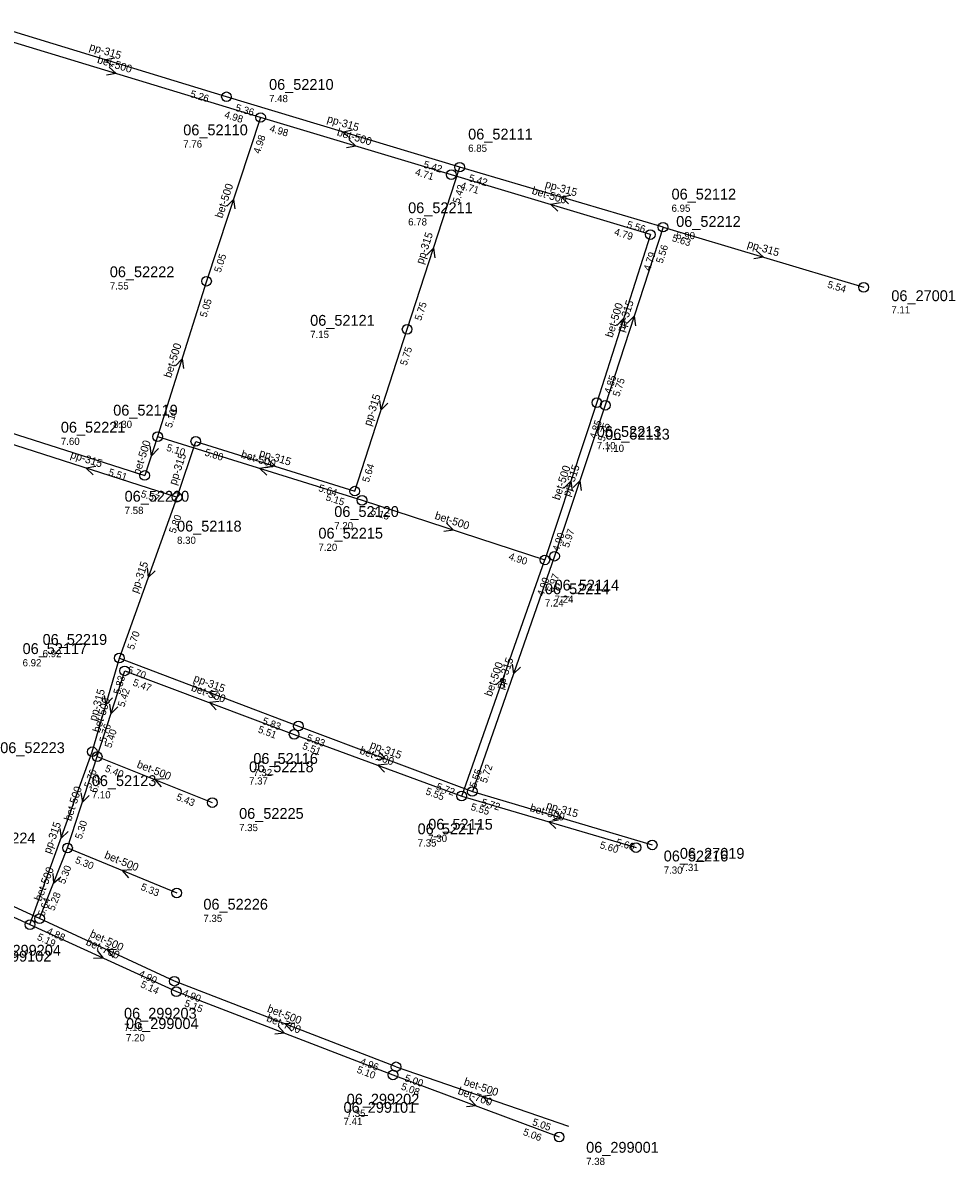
# Model space of a CAD drawing. Header units: metres. Extents: x 165220 to 165904, y 447259 to 448551.
# Tile 7 of 13: x 165592 to 165747, y 447732 to 447922. Entities that reach past the tile are written whole.
import ezdxf

# ---------------------------------------------------------------- set-up
doc = ezdxf.new("R2010")
doc.units = ezdxf.units.M

msp = doc.modelspace()

# ---------------------------------------------------------------- linework, layer by layer
at = {"layer": 'CON_BxH315x315mm', "linetype": 'Continuous'}
for points in [[(165625.518, 447909.465), (165585.341, 447921.745)], [(165664.226, 447897.78), (165625.518, 447909.465)], [(165655.496, 447870.865), (165664.226, 447897.78)], [(165697.973, 447887.821), (165664.226, 447897.78)], [(165697.973, 447887.821), (165688.375, 447858.247)], [(165697.973, 447887.821), (165731.26, 447877.845)], [(165646.806, 447843.99), (165655.496, 447870.865)], [(165688.375, 447858.247), (165679.974, 447833.187)], [(165587.2, 447852.684), (165617.324, 447842.983)], [(165617.324, 447842.983), (165620.426, 447852.251)], [(165620.426, 447852.251), (165646.806, 447843.99)], [(165607.75, 447816.275), (165617.324, 447842.983)], [(165679.974, 447833.187), (165666.323, 447794.122)], [(165603.25, 447800.717), (165607.75, 447816.275)], [(165607.75, 447816.275), (165637.457, 447804.988)], [(165637.457, 447804.988), (165666.323, 447794.122)], [(165592.917, 447772.016), (165603.25, 447800.717)], [(165666.323, 447794.122), (165696.167, 447785.253)]]:
    msp.add_lwpolyline(points, dxfattribs=at)
at = {"layer": 'CON_BxH500x500mm', "linetype": 'Continuous'}
for points in [[(165631.185, 447906.031), (165583.273, 447920.581)], [(165631.185, 447906.031), (165622.214, 447878.852)], [(165662.836, 447896.531), (165631.185, 447906.031)], [(165695.873, 447886.59), (165662.836, 447896.531)], [(165695.873, 447886.59), (165686.975, 447858.687)], [(165622.214, 447878.852), (165614.1, 447853.04)], [(165563.234, 447862.158), (165611.954, 447846.588)], [(165686.975, 447858.687), (165678.356, 447832.566)], [(165614.1, 447853.04), (165611.954, 447846.588)], [(165614.1, 447853.04), (165648.023, 447842.472)], [(165648.023, 447842.472), (165678.356, 447832.566)], [(165664.558, 447793.362), (165678.356, 447832.566)], [(165604.07, 447799.91), (165608.63, 447814.15)], [(165608.63, 447814.15), (165636.753, 447803.599)], [(165636.753, 447803.599), (165664.558, 447793.362)], [(165599.153, 447784.75), (165604.07, 447799.91)], [(165604.07, 447799.91), (165623.17, 447792.28)], [(165664.558, 447793.362), (165693.489, 447784.813)], [(165594.511, 447773.008), (165567.675, 447785.371)], [(165594.511, 447773.008), (165599.153, 447784.75)], [(165599.153, 447784.75), (165617.27, 447777.271)], [(165616.879, 447762.623), (165594.511, 447773.008)], [(165653.67, 447748.412), (165616.879, 447762.623)], [(165653.67, 447748.412), (165682.282, 447738.56)]]:
    msp.add_lwpolyline(points, dxfattribs=at)
at = {"layer": 'CON_BxH700x700mm', "linetype": 'Continuous'}
for points in [[(165571.624, 447781.763), (165592.917, 447772.016)], [(165592.917, 447772.016), (165617.202, 447760.894)], [(165617.202, 447760.894), (165653.148, 447747.063)], [(165653.148, 447747.063), (165680.728, 447736.762)]]:
    msp.add_lwpolyline(points, dxfattribs=at)
at = {"layer": 'NOD_inspectieput'}
for centre in [(165625.52, 447909.47), (165631.18, 447906.03), (165662.84, 447896.53), (165664.23, 447897.78), (165697.97, 447887.82), (165695.87, 447886.59), (165622.21, 447878.85), (165731.26, 447877.84), (165655.5, 447870.86), (165686.98, 447858.69), (165688.38, 447858.25), (165614.1, 447853.04), (165620.43, 447852.25), (165611.95, 447846.59), (165646.81, 447843.99), (165617.32, 447842.98), (165648.02, 447842.47), (165678.36, 447832.57), (165679.97, 447833.19), (165607.75, 447816.28), (165608.63, 447814.15), (165636.75, 447803.6), (165637.46, 447804.99), (165603.25, 447800.72), (165604.07, 447799.91), (165666.32, 447794.12), (165623.17, 447792.28), (165664.56, 447793.36), (165599.15, 447784.75), (165693.49, 447784.81), (165696.17, 447785.25), (165617.27, 447777.27), (165594.51, 447773.01), (165592.92, 447772.02), (165616.88, 447762.62), (165617.2, 447760.89), (165653.67, 447748.41), (165653.15, 447747.06), (165680.73, 447736.76)]:
    msp.add_circle(centre, 0.8, dxfattribs=at)
at = {"layer": 'PIJL'}
for points in [[(165607.02, 447915.87), (165605.43, 447915.6), (165606.6, 447914.5)], [(165606.06, 447914.41), (165607.23, 447913.31), (165605.64, 447913.04)], [(165646.46, 447903.9), (165644.87, 447903.62), (165646.04, 447902.52)], [(165645.84, 447902.38), (165647.01, 447901.28), (165645.42, 447901.01)], [(165625.56, 447891.3), (165626.7, 447892.44), (165626.93, 447890.85)], [(165680.94, 447891.84), (165679.35, 447891.56), (165680.53, 447890.46)], [(165682.68, 447893.08), (165681.1, 447892.8), (165682.28, 447891.7)], [(165658.73, 447883.17), (165659.86, 447884.32), (165660.1, 447882.73)], [(165713.44, 447883.94), (165714.62, 447882.83), (165713.03, 447882.56)], [(165690.3, 447871.49), (165691.42, 447872.64), (165691.67, 447871.05)], [(165692.04, 447871.89), (165693.17, 447873.03), (165693.41, 447871.44)], [(165617.04, 447864.79), (165618.16, 447865.95), (165618.41, 447864.36)], [(165650.91, 447859.02), (165651.15, 447857.43), (165652.28, 447858.58)], [(165612.78, 447851.54), (165613.03, 447849.81), (165614.26, 447851.05)], [(165603.85, 447848.08), (165602.26, 447847.83), (165603.41, 447846.71)], [(165632.65, 447848.02), (165631.06, 447847.76), (165632.22, 447846.64)], [(165632.46, 447849.24), (165633.62, 447848.12), (165632.03, 447847.86)], [(165683.03, 447844.58), (165684.17, 447845.72), (165684.4, 447844.12)], [(165681.53, 447844.48), (165682.67, 447845.63), (165682.9, 447844.03)], [(165662.04, 447838.65), (165663.19, 447837.52), (165661.6, 447837.28)], [(165612.35, 447831.23), (165612.54, 447829.63), (165613.7, 447830.74)], [(165672.94, 447815.25), (165673.15, 447813.65), (165674.3, 447814.78)], [(165670.3, 447811.84), (165671.46, 447812.96), (165671.66, 447811.37)], [(165605.21, 447810.08), (165605.5, 447808.5), (165606.59, 447809.68)], [(165624.21, 447810.79), (165622.6, 447810.63), (165623.69, 447809.45)], [(165606.1, 447808.62), (165606.35, 447807.03), (165607.47, 447808.18)], [(165624.29, 447809.04), (165622.69, 447808.87), (165623.79, 447807.69)], [(165650.8, 447800.74), (165651.89, 447799.55), (165650.29, 447799.39)], [(165652.26, 447798.66), (165650.66, 447798.48), (165651.76, 447797.31)], [(165615.22, 447796.23), (165613.62, 447796.09), (165614.69, 447794.89)], [(165601.37, 447793.92), (165601.61, 447792.33), (165602.74, 447793.48)], [(165680.07, 447790.79), (165681.24, 447789.69), (165679.66, 447789.41)], [(165680.61, 447789.37), (165679.02, 447789.09), (165680.2, 447787.99)], [(165597.89, 447787.97), (165598.08, 447786.37), (165599.25, 447787.48)], [(165596.69, 447780.48), (165596.83, 447778.88), (165598.03, 447779.95)], [(165609.82, 447781.13), (165608.21, 447781.01), (165609.27, 447779.8)], [(165604.05, 447767.71), (165605.06, 447766.45), (165603.45, 447766.4)], [(165607.3, 447767.86), (165605.7, 447767.82), (165606.7, 447766.56)], [(165634.09, 447755.17), (165635.17, 447753.98), (165633.57, 447753.82)], [(165636.88, 447755.67), (165635.27, 447755.52), (165636.36, 447754.33)], [(165669.57, 447743.7), (165667.98, 447743.49), (165669.1, 447742.34)], [(165665.84, 447743.09), (165666.94, 447741.91), (165665.34, 447741.74)]]:
    msp.add_lwpolyline(points, dxfattribs=at)

# ---------------------------------------------------------------- texts
at = {"layer": 'DMM_BxH315x315mm'}
for rotation, p in [(-17, (165602.67, 447917.25)), (-16.8, (165642.12, 447905.28)), (-16.44, (165678.31, 447894.44)), (72.03, (165658.15, 447881.58)), (-16.68, (165711.85, 447884.5)), (72.02, (165691.46, 447870.3)), (72.08, (165649.46, 447854.71)), (-17.85, (165599.54, 447849.55)), (71.49, (165617.15, 447844.9)), (-17.39, (165630.86, 447849.81)), (71.47, (165682.45, 447843)), (70.28, (165610.75, 447826.95)), (70.74, (165671.39, 447810.98)), (-20.8, (165619.96, 447812.45)), (73.87, (165603.89, 447805.72)), (-20.63, (165649.24, 447801.39)), (-16.55, (165678.49, 447791.31)), (70.2, (165596.28, 447783.7))]:
    msp.add_text('pp-315', height=1.3, rotation=rotation, dxfattribs=at).set_placement(p)
at = {"layer": 'DMM_BxH500x500mm'}
for rotation, p in [(-16.89, (165603.98, 447915.12)), (-16.71, (165643.76, 447903.06)), (71.73, (165624.82, 447889.21)), (-16.75, (165676.1, 447893.37)), (72.31, (165689.57, 447869.39)), (72.55, (165616.32, 447862.7)), (71.6, (165611.13, 447846.59)), (-17.3, (165627.83, 447849.59)), (71.74, (165680.79, 447842.4)), (-18.09, (165659.98, 447839.4)), (70.61, (165669.51, 447809.79)), (-20.56, (165619.56, 447810.89)), (72.24, (165604.49, 447803.8)), (-20.21, (165647.5, 447800.45)), (-21.78, (165610.54, 447798.16)), (72.03, (165599.74, 447789.12)), (-16.46, (165675.77, 447790.87)), (-22.43, (165605.16, 447783.1)), (68.43, (165594.76, 447775.79)), (-24.9, (165602.72, 447770.05)), (-21.12, (165632.17, 447757.57)), (-19, (165664.79, 447745.43))]:
    msp.add_text('bet-500', height=1.3, rotation=rotation, dxfattribs=at).set_placement(p)
at = {"layer": 'DMM_BxH700x700mm'}
for rotation, p in [(-24.61, (165602.07, 447768.71)), (-21.05, (165632.06, 447756.01)), (-20.48, (165663.8, 447743.92))]:
    msp.add_text('bet-700', height=1.3, rotation=rotation, dxfattribs=at).set_placement(p)
at = {"layer": 'INV_BxH315x315mm'}
for s, rotation, p in [('5.26', -17, (165619.41, 447909.45)), ('5.36', -16.8, (165626.91, 447907.16)), ('5.42', -16.8, (165658.11, 447897.74)), ('5.42', -16.44, (165665.63, 447895.49)), ('5.42', 72.03, (165664.14, 447891.67)), ('5.56', -16.44, (165691.86, 447887.75)), ('5.63', -16.68, (165699.37, 447885.52)), ('5.56', 72.02, (165697.88, 447881.71)), ('5.54', -16.68, (165725.15, 447877.8)), ('5.75', 72.03, (165657.83, 447872.21)), ('5.75', 72.08, (165655.41, 447864.75)), ('5.75', 72.02, (165690.7, 447859.59)), ('5.75', 71.47, (165688.23, 447852.14)), ('5.80', -17.39, (165621.8, 447849.94)), ('5.64', 72.08, (165649.13, 447845.34)), ('5.57', -17.85, (165611.21, 447843.06)), ('5.64', -17.39, (165640.69, 447844.02)), ('5.80', 70.28, (165617.05, 447836.88)), ('5.97', 71.47, (165682.32, 447834.51)), ('5.97', 70.74, (165679.75, 447827.08)), ('5.70', 70.28, (165610.12, 447817.55)), ('5.70', -20.8, (165608.98, 447813.88)), ('5.83', 73.87, (165607.86, 447810.16)), ('5.83', -20.8, (165631.36, 447805.38)), ('5.76', 73.87, (165605.53, 447802.14)), ('5.83', -20.63, (165638.69, 447802.6)), ('5.72', 70.74, (165668.68, 447795.42)), ('5.76', 70.2, (165602.97, 447794.61)), ('5.72', -20.63, (165660.22, 447794.49)), ('5.72', -16.55, (165667.73, 447791.83)), ('5.60', -16.55, (165690.06, 447785.19)), ('5.64', 70.2, (165595.29, 447773.29))]:
    msp.add_text(s, height=1.2, rotation=rotation, dxfattribs=at).set_placement(p)
at = {"layer": 'INV_BxH500x500mm'}
for s, rotation, p in [('4.98', -16.89, (165625.07, 447906.01)), ('4.98', -16.71, (165632.58, 447903.73)), ('4.98', 71.73, (165631.06, 447899.92)), ('4.71', -16.71, (165656.73, 447896.49)), ('4.71', -16.75, (165664.23, 447894.23)), ('4.79', -16.75, (165689.76, 447886.55)), ('4.79', 72.31, (165695.81, 447880.48)), ('5.05', 71.73, (165624.55, 447880.19)), ('5.05', 72.55, (165622.18, 447872.74)), ('4.85', 72.31, (165689.3, 447860.05)), ('5.10', 72.55, (165616.42, 447854.41)), ('4.85', 71.74, (165686.85, 447852.58)), ('5.10', -17.3, (165615.47, 447850.73)), ('5.51', -17.72, (165605.84, 447846.65)), ('5.15', -17.3, (165641.91, 447842.49)), ('5.15', -18.09, (165649.37, 447840.14)), ('4.90', 71.74, (165680.69, 447833.9)), ('4.90', -18.09, (165672.25, 447832.67)), ('4.90', 70.61, (165678.12, 447826.46)), ('5.47', -20.56, (165609.87, 447811.76)), ('5.42', 72.24, (165608.56, 447808.04)), ('5.40', 72.24, (165606.39, 447801.27)), ('5.51', -20.56, (165630.65, 447803.97)), ('5.51', -20.21, (165638.01, 447801.22)), ('5.40', -21.78, (165605.26, 447797.5)), ('5.32', 72.03, (165603.98, 447793.8)), ('5.55', 70.61, (165666.92, 447794.65)), ('5.55', -20.21, (165658.46, 447793.69)), ('5.43', -21.78, (165617.08, 447792.77)), ('5.55', -16.46, (165665.97, 447791.07)), ('5.30', 72.03, (165601.48, 447786.1)), ('5.60', -16.46, (165687.38, 447784.74)), ('5.30', -22.43, (165600.31, 447782.32)), ('5.30', 68.43, (165598.68, 447778.66)), ('5.28', 68.43, (165596.92, 447774.21)), ('5.33', -22.43, (165611.19, 447777.84)), ('4.88', -24.9, (165595.57, 447770.53)), ('4.90', -24.9, (165610.82, 447763.45)), ('4.90', -21.12, (165618.1, 447760.22)), ('4.96', -21.12, (165647.57, 447748.84)), ('5.00', -19, (165654.98, 447746.06)), ('5.05', -19, (165676.17, 447738.76))]:
    msp.add_text(s, height=1.2, rotation=rotation, dxfattribs=at).set_placement(p)
at = {"layer": 'INV_BxH700x700mm'}
for s, rotation, p in [('5.19', -24.61, (165593.99, 447769.55)), ('5.14', -24.61, (165611.14, 447761.69)), ('5.15', -21.05, (165618.42, 447758.5)), ('5.10', -21.05, (165647.05, 447747.48)), ('5.08', -20.48, (165654.39, 447744.68)), ('5.06', -20.48, (165674.63, 447737.12))]:
    msp.add_text(s, height=1.2, rotation=rotation, dxfattribs=at).set_placement(p)
at = {"layer": 'NLV_inspectieput'}
for s, p in [('7.48', (165632.59, 447908.58)), ('7.76', (165618.35, 447901.03)), ('6.85', (165665.63, 447900.33)), ('6.95', (165699.38, 447890.37)), ('6.78', (165655.67, 447888.1)), ('6.90', (165700.15, 447885.83)), ('7.55', (165606.16, 447877.47)), ('7.11', (165735.85, 447873.5)), ('7.15', (165639.41, 447869.41)), ('8.30', (165606.73, 447854.49)), ('7.60', (165598.04, 447851.66)), ('7.10', (165686.97, 447850.95)), ('7.10', (165688.37, 447850.51)), ('7.58', (165608.62, 447840.2)), ('7.20', (165643.41, 447837.66)), ('8.30', (165617.32, 447835.24)), ('7.20', (165640.78, 447834.07)), ('7.24', (165678.36, 447824.83)), ('7.24', (165679.97, 447825.45)), ('6.92', (165595.01, 447816.42)), ('6.92', (165591.69, 447814.9)), ('7.37', (165629.27, 447795.28)), ('7.32', (165629.98, 447796.67)), ('7.10', (165603.17, 447792.98)), ('7.35', (165627.62, 447787.54)), ('7.30', (165659, 447785.74)), ('7.35', (165657.24, 447784.98)), ('7.30', (165698.08, 447780.47)), ('7.31', (165700.76, 447780.91)), ('7.35', (165621.69, 447772.46)), ('7.15', (165608.52, 447754.36)), ('7.20', (165608.85, 447752.64)), ('7.41', (165644.95, 447738.74)), ('7.35', (165645.47, 447740.09)), ('7.38', (165685.21, 447732.1))]:
    msp.add_text(s, height=1.2, dxfattribs=at).set_placement(p)
at = {"layer": 'NNR_inspectieput'}
for s, p in [('06_52210', (165632.59, 447910.62)), ('06_52110', (165618.35, 447903.07)), ('06_52111', (165665.63, 447902.37)), ('06_52112', (165699.38, 447892.41)), ('06_52211', (165655.67, 447890.14)), ('06_52212', (165700.15, 447887.87)), ('06_52222', (165606.16, 447879.51)), ('06_27001', (165735.85, 447875.54)), ('06_52121', (165639.41, 447871.45)), ('06_52119', (165606.73, 447856.53)), ('06_52221', (165598.04, 447853.7)), ('06_52213', (165686.97, 447852.99)), ('06_52113', (165688.37, 447852.55)), ('06_52220', (165608.62, 447842.24)), ('06_52120', (165643.41, 447839.7)), ('06_52118', (165617.32, 447837.28)), ('06_52215', (165640.78, 447836.11)), ('06_52214', (165678.36, 447826.87)), ('06_52114', (165679.97, 447827.49)), ('06_52219', (165595.01, 447818.46)), ('06_52117', (165591.69, 447816.94)), ('06_52223', (165587.98, 447800.49)), ('06_52116', (165629.98, 447798.71)), ('06_52218', (165629.27, 447797.32)), ('06_52123', (165603.17, 447795.02)), ('06_52225', (165627.62, 447789.58)), ('06_52217', (165657.24, 447787.02)), ('06_52115', (165659, 447787.78)), ('06_52224', (165583.12, 447785.49)), ('06_52216', (165698.08, 447782.51)), ('06_27019', (165700.76, 447782.95)), ('06_52226', (165621.69, 447774.5)), ('06_299204', (165586, 447766.86)), ('06_299102', (165584.41, 447765.87)), ('06_299203', (165608.52, 447756.4)), ('06_299004', (165608.85, 447754.68)), ('06_299202', (165645.47, 447742.13)), ('06_299101', (165644.95, 447740.78)), ('06_299001', (165685.21, 447734.14))]:
    msp.add_text(s, height=1.8, dxfattribs=at).set_placement(p)

doc.saveas('drawing.dxf')
